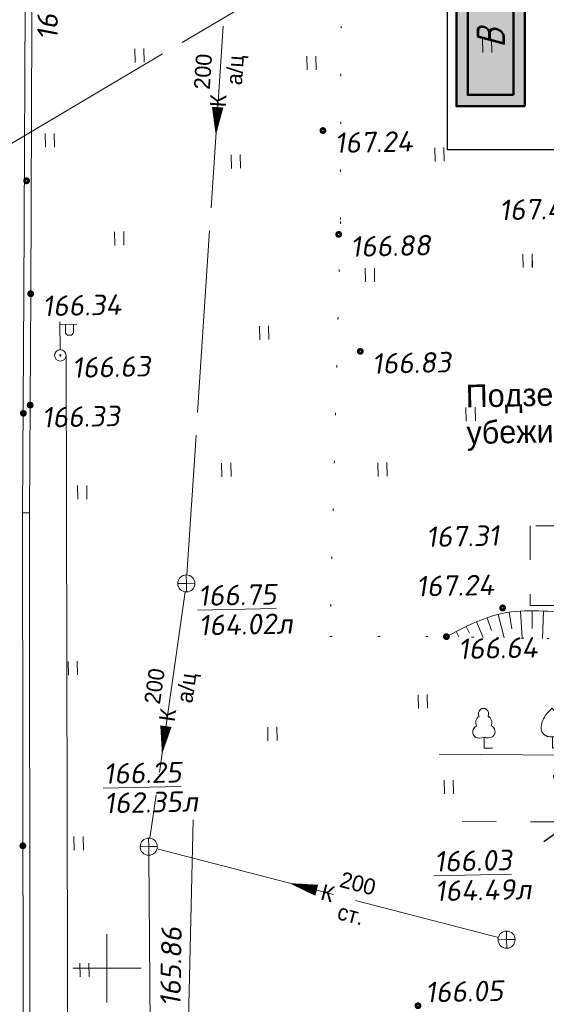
# Model space of a CAD drawing. Header units: millimetres. Extents: x 528565 to 529698, y -48331 to -46821.
# Tile 17 of 53: x 528929 to 528952, y -47358 to -47315. Entities that reach past the tile are written whole.
import ezdxf
from ezdxf.enums import TextEntityAlignment as Align

# ---------------------------------------------------------------- set-up
doc = ezdxf.new("R2010")
doc.units = ezdxf.units.MM
for name, pattern in [('LU024', [3, 1.5, -1.5]), ('LU1962', [2.1, 0.1, -2]), ('LU197', [9, 8, -1]), ('LUTT007', [1, 0, -1])]:
    doc.linetypes.add(name, pattern=pattern)
doc.layers.get('Defpoints').update_dxf_attribs({"color": 140})
for name, color, linetype, lineweight in [('02 План', 7, 'Continuous', 25), ('ELEKTROSET_', 6, 'LU1191', 9), ('KANALIZACIA', 1, 'LU197', 13), ('OTMETKI', 7, 'Continuous', 13), ('setka', 5, 'Continuous', 0), ('TEXT', 7, 'Continuous', 13), ('TOPOGRAFIA', 7, 'Continuous', 13), ('WODOPROWOD', 150, 'LU197', 13), ('Уличн.ограждение', 172, 'FENCELINE1', 50)]:
    doc.layers.add(name, color=color, linetype=linetype, lineweight=lineweight)
doc.layers.add('03_Здания и строения', color=7, linetype='Continuous')
doc.styles.add('GOST 2.304', font='CS_Gost2304.shx', dxfattribs={"oblique": 15})
doc.styles.add('SIMPLEX_K', font='txt')
doc.styles.get("Standard").update_dxf_attribs({"font": 'arial.ttf'})
doc.styles.add('Standard_k', font='simplex.shx', dxfattribs={"oblique": 10})
doc.linetypes.add('FENCELINE1', pattern='A,6.35,-2.54,[133,ltypeshp.shx,S=2.54,R=0,X=-2.54,Y=0],-2.54,25.4', length=36.83)
doc.linetypes.add('g5_474_2b', pattern='A,1,-0.25,[33,GUGK_2005.shx,S=1,R=0,X=0,Y=0],-0.25,1', length=2.5)
doc.linetypes.add('LU1191', pattern='A,1,-2,0.29,[131,ltypeshp01.shx,S=1.3,R=180,X=0.923,Y=0.65],0.29,[131,ltypeshp01.shx,S=1.3,R=180,X=1.3,Y=0.65],5,[131,ltypeshp01.shx,S=1.3,R=0,X=-1.3,Y=-0.65],0.58,[131,ltypeshp01.shx,S=1.3,R=0,X=-1.3,Y=-0.65],-2,3', length=14.16)
doc.linetypes.add('LU1193', pattern='A,1,-2,[131,ltypeshp01.shx,S=1.3,R=180,X=1.3,Y=0.65],6,[131,ltypeshp01.shx,S=1.3,R=0,X=-1.3,Y=-0.65],-2,3', length=14)
doc.linetypes.add('LUTT472_500', pattern='A,4,[130,ltypeshp.shx,S=0.5,R=0,X=0,Y=0.5],4,0', length=8)
doc.dimstyles.new('ISO-25', dxfattribs={"dimtxt": 2.5, "dimasz": 2.5, "dimexe": 1.25, "dimexo": 0.625, "dimtad": 1, "dimtxsty": 'Standard', "dimcen": 2.5, "dimadec": 0, "dimazin": 0, "dimtfac": 1, "dimtmove": 0, "dimatfit": 3, "dimfxl": 0, "dimarcsym": 0})

# ---------------------------------------------------------------- blocks, each defined once
blk = doc.blocks.new('U401t')
at = {"layer": 'TOPOGRAFIA'}
for p, q in [((-0.4, 0), (-0.4, 1.2)), ((0.4, 0), (0.4, 1.2))]:
    blk.add_line(p, q, dxfattribs=at)
blk = doc.blocks.new('Pk_blok')
at = {"color": 0, "linetype": 'Continuous', "lineweight": 13, "const_width": 0.25}
blk.add_lwpolyline([(-0.175, 0, 1), (0.175, 0, 1)], format="xyb", close=True, dxfattribs=at)
blk = doc.blocks.new('U3882')
at = {"layer": 'TOPOGRAFIA'}
blk.add_lwpolyline([(0, 0.979), (0, 0), (0.763, 0.002)], dxfattribs=at)
blk.add_open_spline([(0, 3.49), (0.141, 3.351), (0.418, 3.078), (0.765, 2.595), (0.966, 2.078), (0.998, 1.561), (0.774, 1.193), (0.42, 0.99), (0.001, 0.974), (-0.412, 0.987), (-0.76, 1.193), (-1.001, 1.549), (-0.965, 2.079), (-0.765, 2.595), (-0.418, 3.078), (-0.141, 3.351), (0, 3.49)], degree=3, knots=[0, 0, 0, 0, 0.605608, 1.185653, 1.776143, 2.240838, 2.642449, 2.990041, 3.470375, 3.950708, 4.268679, 4.696621, 5.161316, 5.751806, 6.331851, 6.937459, 6.937459, 6.937459, 6.937459], dxfattribs=at)
blk = doc.blocks.new('U388')
at = {"layer": 'TOPOGRAFIA'}
for p, q in [((0, 0.981), (0, 0)), ((0, 0), (0.72, 0.002))]:
    blk.add_line(p, q, dxfattribs=at)
for centre, major_axis, start_param, end_param in [((0, 3.005), (0, 0.495), 4.281299, 8.285072), ((-0.146, 2.251), (0, 0.618), 0.484745, 2.084745), ((0.146, 2.251), (0, 0.618), 4.19844, 5.79844), ((-0.498, 1.438), (0, 0.531), 0.280468, 2.547921), ((0.498, 1.438), (0, 0.531), 3.735264, 6.002717), ((-0.366, 1.885), (0, 0.992), 2.678506, 3.564479), ((0.366, 1.885), (0, 0.992), 2.718706, 3.604679)]:
    blk.add_ellipse(centre, major_axis=major_axis, ratio=0.9, start_param=start_param, end_param=end_param, dxfattribs=at)
blk = doc.blocks.new('A$C7B8D562C')
at = {"layer": 'ELEKTROSET_', "flags": 128}
blk.add_lwpolyline([(8.017, 7.127), (42.803, 6.855, 0.359703), (57.245, 17.965), (57.288, 28.745), (56.536, 61.276), (56.686, 111.972), (56.584, 152.796), (56.3, 156.155), (73.839, 156.515)], format="xyb", dxfattribs=at)
at = {"layer": 'TOPOGRAFIA'}
for p, q in [((11.585, 13.407), (11.658, 12.217)), ((12.085, 13.422), (12.093, 12.643)), ((12.585, 13.411), (12.537, 12.208)), ((10.119, 13.117), (10.306, 12.559)), ((10.597, 13.261), (10.856, 12.23)), ((11.088, 13.357), (11.2, 12.633)), ((9.198, 12.729), (9.337, 12.432)), ((9.653, 12.936), (9.945, 12.248)), ((8.75, 12.505), (8.87, 12.273))]:
    blk.add_line(p, q, dxfattribs=at)
at = {"layer": 'TOPOGRAFIA', "linetype": 'LU024'}
blk.add_lwpolyline([(16.748, 17.149), (11.999, 17.152), (11.997, 13.651), (16.746, 13.649)], close=True, dxfattribs=at)
at = {"layer": 'TOPOGRAFIA', "linetype": 'LU024', "flags": 128}
blk.add_lwpolyline([(49.501, 3.609), (37.608, 4.107), (19.444, 4.119), (8.017, 4.186)], dxfattribs=at)
at = {"layer": 'TOPOGRAFIA', "linetype": 'Continuous'}
blk.add_spline([(24.117, 38.99), (26.175, 32.475), (25.364, 29.081), (24.328, 26.431), (23.863, 20.579), (23.52, 15.968), (18.608, 13.631), (14.015, 13.328), (10.78, 13.303), (8.329, 12.286)], degree=3, dxfattribs=at)
at = {"layer": 'TOPOGRAFIA', "linetype": 'LUTT007', "lineweight": 20}
blk.add_spline([(8.329, 12.286), (11.552, 12.219), (19.141, 12.183), (26.191, 13.803), (26.997, 17.985), (27.162, 23.957), (28.052, 31.164), (27.057, 36.126), (24.117, 38.99)], degree=3, dxfattribs=at)
at = {"layer": 'OTMETKI', "linetype": 'Continuous', "xscale": 0.50000486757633, "yscale": 0.50000486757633, "zscale": 0.50000486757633, "rotation": 1.173488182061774}
for p in [(10.795, 13.548), (8.329, 12.286)]:
    blk.add_blockref('Pk_blok', p, dxfattribs=at)
at = {"layer": 'TOPOGRAFIA', "xscale": 0.50000486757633, "yscale": 0.50000486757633, "zscale": 0.50000486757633, "rotation": 1.173488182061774}
for name, p in [('U401t', (10.124, 37.93)), ('U401t', (11.898, 28.491)), ('U401t', (9.399, 21.749)), ('U388', (9.989, 7.389)), ('U3882', (12.989, 7.397)), ('U401t', (8.442, 5.388))]:
    blk.add_blockref(name, p, dxfattribs=at)
at = {"layer": 'KANALIZACIA', "linetype": 'Continuous', "lineweight": 13, "style": 'Standard_k', "oblique": 10}
blk.add_text('164.49л', height=0.9, rotation=1.1735, dxfattribs=at).set_placement((7.827, 0.67))
at = {"layer": 'OTMETKI', "style": 'Standard_k', "oblique": 10}
for s, p in [('167.49', (10.634, 31.461)), ('166.64', (8.831, 12.196)), ('%%u166.03', (7.782, 2.865))]:
    blk.add_text(s, height=0.9, rotation=1.1735, dxfattribs=at).set_placement(p, align=Align.TOP_LEFT)
at = {"layer": 'TEXT', "style": 'SIMPLEX_K'}
for s, p in [('Подземное', (9.187, 22.344)), ('убежище', (9.22, 20.738))]:
    blk.add_text(s, height=1, rotation=1.1735, dxfattribs=at).set_placement(p)
blk = doc.blocks.new('A$C75192E4A')
at = {"lineweight": 50, "ltscale": 500}
h = blk.add_hatch(color=5, dxfattribs=at)
h.dxf.hatch_style = 1
h.paths.add_polyline_path([(0.5, 0.5), (5.5, 0.5), (5.5, 2.5), (0.5, 2.5)])
at = {"layer": '03_Здания и строения'}
h = blk.add_hatch(color=9, dxfattribs=at)
h.dxf.hatch_style = 1
h.paths.add_polyline_path([(0, 0), (6, 0), (6, 3), (0, 3)])
h.paths.add_polyline_path([(0.5, 2.5), (5.5, 2.5), (5.5, 0.5), (0.5, 0.5)], flags=16)
at = {"color": 0, "lineweight": 50, "ltscale": 500, "elevation": 0.001}
blk.add_lwpolyline([(0, 0), (6, 0), (6, 3), (0, 3), (0, 0)], dxfattribs=at)
blk.add_lwpolyline([(0.5, 0.5), (5.5, 0.5), (5.5, 2.5), (0.5, 2.5)], close=True, dxfattribs=at)
at = {"color": 0, "lineweight": 30, "style": 'GOST 2.304', "oblique": 15}
blk.add_attdef('ОБОЗНАЧЕНИЕ', text='', height=1.25, dxfattribs=at).set_placement((3, 0.861, 0.001), align=Align.CENTER)
blk = doc.blocks.new('*D115')
at = {"color": 0, "lineweight": -2, "transparency": 16777216}
for p, q in [((528974.88, -47334.465), (528962.267, -47343.313)), ((528951.56, -47350.823), (528961.243, -47344.031))]:
    blk.add_line(p, q, dxfattribs=at)
at = {"color": 0, "transparency": 16777216}
blk.add_solid([(528961.124, -47343.86), (528961.363, -47344.201), (528962.267, -47343.313)], dxfattribs=at)
at = {"layer": 'Defpoints', "color": 0, "transparency": 16777216}
for p in [(528974.88, -47334.465), (528962.267, -47343.313)]:
    blk.add_point(p, dxfattribs=at)
at = {"color": 0, "transparency": 16777216, "insert": (528955.1, -47346.66), "char_height": 1.25, "attachment_point": 5, "rotation": 35.0479, "style": 'GOST 2.304', "bg_fill": 3, "box_fill_scale": 1.1, "bg_fill_color": 256, "bg_fill_true_color": 13158600, "bg_fill_transparency": 0}
blk.add_mtext('Rоп=15,38 м', dxfattribs=at)
blk = doc.blocks.new('BSTB_blok')
at = {"color": 0, "linetype": 'Continuous', "lineweight": 13, "const_width": 0.095}
blk.add_lwpolyline([(-0.0525, 0, 1), (0.0525, 0, 1)], format="xyb", close=True, dxfattribs=at)
at = {"color": 0, "linetype": 'Continuous', "lineweight": 13}
blk.add_circle((0, 0), 0.5, dxfattribs=at)
blk = doc.blocks.new('U1101')
for p, q in [((0, 0.45), (0, 2.95)), ((0, 2.7), (1.5, 2.7)), ((0.5, 2.7), (0.5, 1.95)), ((1.2, 1.95), (1.2, 2.7)), ((0.5, 1.95), (0.65, 1.75)), ((0.65, 1.75), (1, 1.75)), ((1, 1.75), (1.2, 1.95))]:
    blk.add_line(p, q)
blk = doc.blocks.new('KK_blok')
at = {"color": 0, "linetype": 'Continuous', "lineweight": 13}
for q in [(-0.75, 0), (0, 0.75), (0, -0.75), (0.75, 0)]:
    blk.add_line((0, 0), q, dxfattribs=at)
blk.add_circle((0, 0), 0.75, dxfattribs=at)
blk = doc.blocks.new('Setka_blok')
at = {"color": 0, "linetype": 'Continuous', "lineweight": 0}
for p, q in [((0, -3), (0, 3)), ((-3, 0), (3, 0))]:
    blk.add_line(p, q, dxfattribs=at)

msp = doc.modelspace()

# ---------------------------------------------------------------- linework, layer by layer
at = {"layer": 'ELEKTROSET_', "linetype": 'LU1193', "flags": 128}
msp.add_lwpolyline([(528930.601, -47329.483), (528930.694, -47369.678)], dxfattribs=at)
at = {"layer": 'KANALIZACIA'}
for p, q in [((528938.667, -47297.071), (528935.903, -47339.126)), ((528935.825, -47339.871), (528934.281, -47350.682)), ((528934.591, -47351.148), (528949.566, -47355.041)), ((528934.232, -47351.428), (528934.592, -47394.117))]:
    msp.add_line(p, q, dxfattribs=at)
at = {"layer": 'KANALIZACIA', "linetype": 'Continuous'}
for points in [[(528937.252, -47318.593, 0.5, 0, 0), (528937.17, -47319.841, 0, 0, 0), (528937.259, -47318.493, 0, 0, 0)], [(528934.983, -47345.767, 0.5, 0, 0), (528934.807, -47347.005, 0, 0, 0), (528934.997, -47345.668, 0, 0, 0)], [(528941.599, -47352.97, 0.5, 0, 0), (528940.389, -47352.655, 0, 0, 0), (528941.695, -47352.995, 0, 0, 0)]]:
    msp.add_lwpolyline(points, format="xyseb", dxfattribs=at)
at = {"layer": 'TOPOGRAFIA', "linetype": 'Continuous'}
msp.add_line((528928.995, -47336.398), (528928.695, -47336.396), dxfattribs=at)
at = {"layer": 'TOPOGRAFIA'}
for p, q in [((528948.612, -47341.185), (528948.905, -47341.872)), ((528949.078, -47341.004), (528949.266, -47341.561)), ((528949.557, -47340.86), (528949.816, -47341.891)), ((528947.71, -47341.615), (528947.83, -47341.848)), ((528948.157, -47341.392), (528948.297, -47341.689))]:
    msp.add_line(p, q, dxfattribs=at)
at = {"layer": 'TOPOGRAFIA', "linetype": 'LU1962', "lineweight": 20}
msp.add_line((528942.178, -47341.829), (528947.289, -47341.835), dxfattribs=at)
at = {"layer": 'TOPOGRAFIA', "ltscale": 0.6, "flags": 128}
for points in [[(528928.695, -47336.396), (528928.749, -47326.782), (528928.821, -47310.904), (528928.831, -47292.869), (528928.877, -47276.838), (528928.826, -47273.479)], [(528928.995, -47336.397), (528929.016, -47358.781), (528929.029, -47375.214)]]:
    msp.add_lwpolyline(points, dxfattribs=at)
at = {"layer": 'TOPOGRAFIA', "linetype": 'LUTT472_500', "ltscale": 0.6, "flags": 128}
for points in [[(528928.995, -47336.398), (528929.049, -47326.783), (528929.121, -47310.905), (528929.131, -47292.87), (528929.177, -47276.838), (528929.126, -47273.475)], [(528928.695, -47336.397), (528928.716, -47358.783), (528928.729, -47375.206)]]:
    msp.add_lwpolyline(points, dxfattribs=at)
at = {"layer": 'TOPOGRAFIA', "linetype": 'LU1962', "lineweight": 20}
msp.add_lwpolyline([(528942.674, -47312.929), (528942.638, -47323.618), (528942.178, -47341.829)], dxfattribs=at)
at = {"layer": 'TOPOGRAFIA', "flags": 128}
msp.add_lwpolyline([(528936.18, -47349.872), (528935.978, -47358.646), (528936.193, -47376.304)], dxfattribs=at)
at = {"layer": 'Уличн.ограждение', "color": 172, "linetype": 'g5_474_2b', "lineweight": 30, "true_color": 0x0000c2}
msp.add_lwpolyline([(528959.06, -47320.472), (528947.334, -47320.472), (528947.334, -47311.278), (528959.06, -47311.278)], dxfattribs=at)

# ---------------------------------------------------------------- block references
at = {"layer": '03_Здания и строения', "color": 0, "extrusion": (0.000109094, 0.000166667, 1)}
ref = msp.add_blockref('A$C75192E4A', (528950.721, -47318.564, 49.819), dxfattribs=dict(at, rotation=90.00004213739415))
ref.add_attrib('ОБОЗНАЧЕНИЕ', 'В', dxfattribs={"layer": '0', "color": 0, "lineweight": 30, "extrusion": (0.000109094, 0.000166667, 1), "height": 1.25, "rotation": 90, "style": 'GOST 2.304', "oblique": 15}).set_placement((528949.86, -47315.564, 49.82), align=Align.CENTER)
at = {"layer": 'OTMETKI', "linetype": 'Continuous', "xscale": 0.50000486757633, "yscale": 0.50000486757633, "zscale": 0.50000486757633, "rotation": 1.173488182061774}
for p in [(528941.87, -47319.618), (528928.87, -47321.825), (528942.563, -47324.176), (528929.049, -47326.783), (528943.507, -47329.312), (528929.025, -47331.671), (528928.728, -47332.029), (528947.289, -47341.835), (528928.707, -47351.017), (528946.039, -47358.038)]:
    msp.add_blockref('Pk_blok', p, dxfattribs=at)
at = {"layer": 'setka', "lineweight": -2, "xscale": 0.5, "yscale": 0.5, "zscale": 0.5}
msp.add_blockref('Setka_blok', (528932.393, -47356.393), dxfattribs=at)
at = {"layer": 'TOPOGRAFIA', "xscale": 0.50000486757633, "yscale": 0.50000486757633, "zscale": 0.50000486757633, "rotation": 1.173488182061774}
for name, p in [('U401t', (528949.083, -47316.19)), ('U401t', (528933.827, -47316.624)), ('U401t', (528941.372, -47316.956)), ('U401t', (528929.892, -47320.349)), ('U401t', (528946.993, -47320.971)), ('U401t', (528938.056, -47321.275)), ('U401t', (528932.943, -47324.659)), ('U401t', (528950.857, -47325.629)), ('U401t', (528943.94, -47326.257)), ('U1101', (528930.351, -47329.488)), ('U401t', (528939.298, -47328.8)), ('U401t', (528948.359, -47332.372)), ('U401t', (528937.64, -47334.814)), ('U401t', (528944.49, -47334.8)), ('U401t', (528931.319, -47335.798)), ('U401t', (528930.907, -47343.518)), ('U401t', (528946.256, -47344.983)), ('U388', (528948.949, -47346.732)), ('U401t', (528939.659, -47346.4)), ('U401t', (528947.402, -47348.733)), ('U401t', (528931.161, -47351.21)), ('U401t', (528931.419, -47356.769))]:
    msp.add_blockref(name, p, dxfattribs=at)
at = {"layer": 'TOPOGRAFIA', "linetype": 'Continuous', "xscale": 0.50000486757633, "yscale": 0.50000486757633, "zscale": 0.50000486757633, "rotation": 1.173488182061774}
for name, p in [('BSTB_blok', (528930.351, -47329.488)), ('KK_blok', (528935.878, -47339.5)), ('KK_blok', (528934.228, -47351.053)), ('KK_blok', (528949.929, -47355.136))]:
    msp.add_blockref(name, p, dxfattribs=at)

# ---------------------------------------------------------------- texts
at = {"layer": 'KANALIZACIA', "linetype": 'Continuous', "lineweight": 13, "style": 'SIMPLEX_K'}
for s, rotation, p in [('а/ц', 86.2399, (528938.318, -47317.641)), ('200', 86.2399, (528936.905, -47317.833)), ('200', 81.8734, (528934.717, -47344.829)), ('а/ц', 81.8734, (528936.136, -47344.782)), ('200', 345.4246, (528942.561, -47352.811)), ('ст.', 345.4246, (528942.449, -47354.226))]:
    msp.add_text(s, height=0.7, rotation=rotation, dxfattribs=at).set_placement(p)
for rotation, p in [(86.2399, (528937.271, -47318.314)), (81.8734, (528935.053, -47345.277)), (345.4246, (528942.078, -47353.095))]:
    msp.add_text('К', height=0.7, rotation=rotation, dxfattribs=at).set_placement(p, align=Align.MIDDLE)
at = {"layer": 'KANALIZACIA', "linetype": 'Continuous', "lineweight": 13, "style": 'Standard_k', "oblique": 10}
for s, p in [('164.02л', (528936.425, -47341.785)), ('162.35л', (528932.279, -47349.596)), ('164.49л', (528946.786, -47353.451))]:
    msp.add_text(s, height=0.9, rotation=1.1735, dxfattribs=at).set_placement(p)
at = {"layer": 'OTMETKI', "style": 'Standard_k', "oblique": 10}
for s, rotation, p in [('167.22', 89.2305, (528929.33, -47315.635)), ('167.24', 1.1735, (528942.372, -47319.708)), ('167.49', 1.1735, (528949.593, -47322.659)), ('166.88', 1.1735, (528943.065, -47324.266)), ('166.34', 1.1735, (528929.551, -47326.873)), ('166.63', 1.1735, (528930.853, -47329.578)), ('166.83', 1.1735, (528944.009, -47329.401)), ('166.33', 1.1735, (528929.527, -47331.76)), ('%%u166.75', 1.1735, (528936.38, -47339.59)), ('167.24', 1.1735, (528945.949, -47339.176)), ('%%u166.25', 1.1735, (528932.234, -47347.401)), ('165.86', 89.031, (528934.724, -47358.06)), ('166.05', 1.1735, (528946.345, -47356.995))]:
    msp.add_text(s, height=0.9, rotation=rotation, dxfattribs=at).set_placement(p, align=Align.TOP_LEFT)
at = {"layer": 'TEXT', "style": 'SIMPLEX_K'}
for s, p in [('Подземное', (528948.147, -47331.776)), ('убежище', (528948.18, -47333.382))]:
    msp.add_text(s, height=1, rotation=1.1735, dxfattribs=at).set_placement(p)

# ---------------------------------------------------------------- dimensions: what is measured, and where the dimension line sits
at = {"color": 3}
dim = msp.add_radius_dim(center=(528974.88, -47334.465), mpoint=(528962.267, -47343.313), text='Rоп=15,38 м', dimstyle='ISO-25', override={"dimtxt": 1.25, "dimasz": 1.25, "dimtxsty": 'GOST 2.304', "dimtfill": 1}, dxfattribs=at)
dim.commit()
dim.dimension.update_dxf_attribs({"geometry": '*D115', "text_midpoint": (528955.1, -47346.66)})

# ---------------------------------------------------------------- next in the draw order: linework, layer by layer
at = {"layer": 'TOPOGRAFIA'}
for p, q in [((528950.047, -47340.763), (528950.159, -47341.488)), ((528950.545, -47340.713), (528950.617, -47341.903)), ((528951.044, -47340.699), (528951.053, -47341.478)), ((528951.544, -47340.71), (528951.496, -47341.913))]:
    msp.add_line(p, q, dxfattribs=at)
at = {"layer": 'TOPOGRAFIA', "linetype": 'LU024'}
msp.add_lwpolyline([(528955.708, -47336.972), (528950.959, -47336.969), (528950.957, -47340.469), (528955.706, -47340.472)], close=True, dxfattribs=at)
at = {"layer": 'WODOPROWOD'}
msp.add_line((528965.807, -47297.907), (528901.16, -47336.208), dxfattribs=at)

# ---------------------------------------------------------------- next in the draw order: block references
at = {"layer": '02 План'}
msp.add_blockref('A$C7B8D562C', (528938.96, -47354.12), dxfattribs=at)
at = {"layer": 'OTMETKI', "linetype": 'Continuous', "xscale": 0.50000486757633, "yscale": 0.50000486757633, "zscale": 0.50000486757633, "rotation": 1.173488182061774}
msp.add_blockref('Pk_blok', (528949.754, -47340.572), dxfattribs=at)
at = {"layer": 'TOPOGRAFIA', "xscale": 0.50000486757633, "yscale": 0.50000486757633, "zscale": 0.50000486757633, "rotation": 1.173488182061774}
msp.add_blockref('U3882', (528951.949, -47346.724), dxfattribs=at)

# ---------------------------------------------------------------- next in the draw order: texts
at = {"layer": 'OTMETKI', "style": 'Standard_k', "oblique": 10}
for s, p in [('167.31', (528946.384, -47337.007)), ('166.64', (528947.79, -47341.925)), ('%%u166.03', (528946.741, -47351.255))]:
    msp.add_text(s, height=0.9, rotation=1.1735, dxfattribs=at).set_placement(p, align=Align.TOP_LEFT)

doc.saveas('drawing.dxf')
